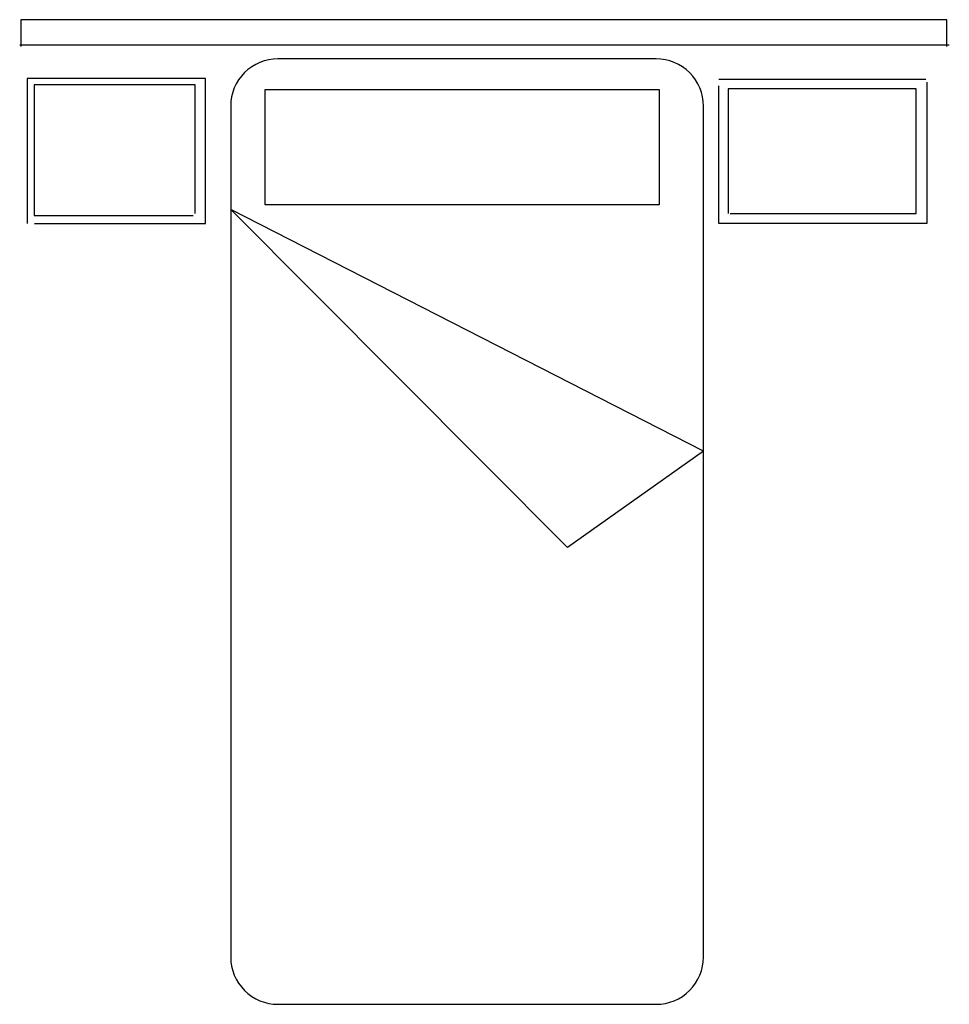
# Model space of a CAD drawing. Extents: x 0.21 to 2.17, y 0 to 2.08.
import ezdxf

# ---------------------------------------------------------------- set-up
doc = ezdxf.new("R2010")
doc.units = 0
doc.header["$MEASUREMENT"] = 0
doc.layers.get('0').update_dxf_attribs({"color": 1, "linetype": 'CONTINUOUS'})

msp = doc.modelspace()

# ---------------------------------------------------------------- linework, layer by layer
at = {"linetype": 'Continuous'}
for p, q in [((2.1694, 2.0827), (0.2105, 2.0827)), ((0.2105, 2.0827), (0.2105, 2.0259)), ((2.1694, 2.0259), (2.1694, 2.0827)), ((0.2083, 2.0293), (2.1744, 2.0293)), ((0.6015, 1.9585), (0.224, 1.9585)), ((0.224, 1.9585), (0.224, 1.6517)), ((0.6015, 1.6517), (0.6015, 1.9585)), ((0.5796, 1.9447), (0.2389, 1.9447)), ((0.2389, 1.9447), (0.2389, 1.6687)), ((0.5796, 1.6728), (0.5796, 1.9447)), ((1.6867, 1.9569), (2.1247, 1.9569)), ((1.6868, 1.6517), (1.6868, 1.9428)), ((2.1272, 1.9507), (2.1272, 1.6517)), ((0.7273, 1.9349), (1.561, 1.9349)), ((0.7273, 1.691), (0.7273, 1.9349)), ((1.561, 1.9349), (1.561, 1.691)), ((2.1045, 1.9366), (1.707, 1.9366)), ((1.707, 1.9366), (1.707, 1.6728)), ((2.1045, 1.6728), (2.1045, 1.9366)), ((1.561, 1.691), (0.7273, 1.691)), ((0.2389, 1.6687), (0.5755, 1.6687)), ((1.6545, 1.1704), (0.6545, 1.6813)), ((1.3669, 0.9661), (0.6545, 1.6813)), ((1.7111, 1.6728), (2.1045, 1.6728)), ((0.2397, 1.6517), (0.6015, 1.6517)), ((2.1272, 1.6517), (1.6868, 1.6517)), ((1.6545, 1.1704), (1.3669, 0.9661))]:
    msp.add_line(p, q, dxfattribs=at)
msp.add_lwpolyline([(0.7545, 0), (1.5545, 0, 0.414214), (1.6545, 0.1), (1.6545, 1.9, 0.414214), (1.5545, 2), (0.7545, 2, 0.414214), (0.6545, 1.9), (0.6545, 0.1, 0.414214)], format="xyb", close=True, dxfattribs=at)

doc.saveas('drawing.dxf')
